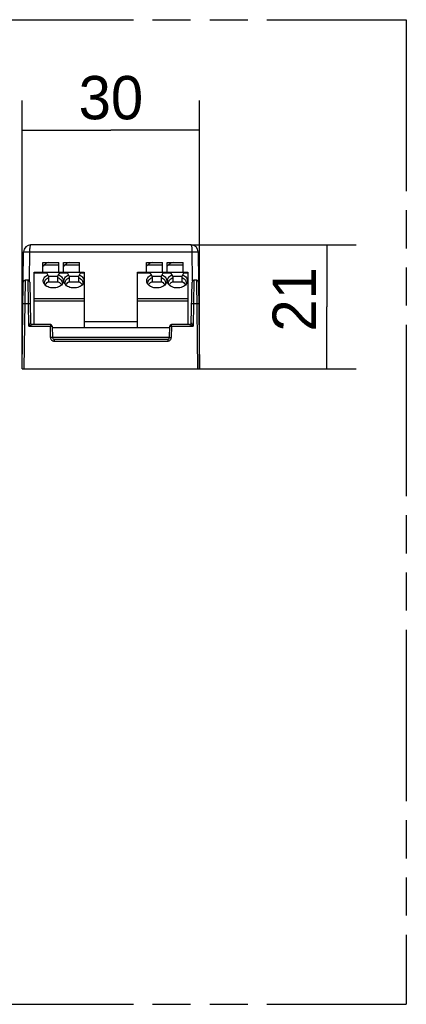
# Model space of a CAD drawing. Header units: millimetres. Extents: x 0 to 210, y 0 to 297.
# Tile 23 of 24: x 131 to 150, y 133 to 183. Entities that reach past the tile are written whole.
import ezdxf
from ezdxf.enums import TextEntityAlignment as Align

# ---------------------------------------------------------------- set-up
doc = ezdxf.new("R2010")
doc.units = ezdxf.units.MM
doc.header["$LTSCALE"] = 19.36
doc.linetypes.add('PHANTOM', pattern=[0.8, 0.45, -0.05, 0.1, -0.05, 0.1, -0.05])
doc.layers.get('0').update_dxf_attribs({"linetype": 'CONTINUOUS'})
doc.layers.add('DEFAULT_3', color=7, linetype='PHANTOM')
doc.layers.add('Z_DIM_2D', color=7, linetype='CONTINUOUS')
doc.styles.add('TEXTSTYLE_3', font='tridonic-metric-print-light.otf')
doc.dimstyles.new('DIMSTYLE_1', dxfattribs={"dimtxt": 2.2, "dimasz": 3.5, "dimexe": 1.5, "dimexo": 0, "dimgap": 0.55, "dimtad": 1, "dimlfac": 3.333333, "dimdsep": 46, "dimtxsty": 'TEXTSTYLE_3', "dimcen": 0.09, "dimclrt": 5, "dimazin": 2, "dimtp": 0.2, "dimtm": 0.2, "dimtfac": 1, "dimtofl": 0, "dimtmove": 0, "dimatfit": 3, "dimfxl": 1, "dimtolj": 1, "dimarcsym": 0})

# ---------------------------------------------------------------- blocks, each defined once
blk = doc.blocks.new('*D1')
at = {"layer": 'Z_DIM_2D', "color": 2, "linetype": 'Continuous', "transparency": 16777216}
for p, q in [((139.209, 171.247), (147.593, 171.247)), ((146.093, 171.247), (146.093, 168.097)), ((146.093, 164.947), (146.093, 168.097)), ((139.551, 164.947), (147.593, 164.947))]:
    blk.add_line(p, q, dxfattribs=at)
at = {"layer": 'Z_DIM_2D', "color": 5, "linetype": 'Continuous', "transparency": 16777216, "style": 'TEXTSTYLE_3'}
blk.add_text('21', height=2.2, rotation=90, dxfattribs=at).set_placement((145.543, 168.478), align=Align.CENTER)
blk = doc.blocks.new('_NONE')
blk = doc.blocks.new('*D2')
at = {"layer": 'Z_DIM_2D', "color": 2, "linetype": 'Continuous', "transparency": 16777216}
for p, q in [((130.641, 164.947), (130.641, 178.572)), ((139.641, 164.947), (139.641, 178.572)), ((130.641, 177.072), (135.141, 177.072)), ((139.641, 177.072), (135.141, 177.072))]:
    blk.add_line(p, q, dxfattribs=at)
at = {"layer": 'Z_DIM_2D', "color": 5, "linetype": 'Continuous', "transparency": 16777216, "style": 'TEXTSTYLE_3'}
blk.add_text('30', height=2.2, dxfattribs=at).set_placement((135.141, 177.622), align=Align.CENTER)

msp = doc.modelspace()

# ---------------------------------------------------------------- linework, layer by layer
at = {"color": 7, "linetype": 'Continuous'}
for p, q in [((139.2079, 171.2475), (131.0746, 171.2475)), ((130.6413, 164.9475), (130.7139, 170.8919)), ((139.5686, 170.8918), (139.6413, 164.9475)), ((131.6913, 169.8675), (131.6913, 170.3475)), ((131.6913, 170.3475), (132.5013, 170.3475)), ((131.6913, 170.1675), (131.7037, 170.1675)), ((131.7603, 170.2275), (131.7037, 170.1675)), ((132.5013, 169.8675), (132.5013, 170.3475)), ((132.7413, 169.8675), (132.7413, 170.3475)), ((132.7413, 170.3475), (133.5513, 170.3475)), ((132.7413, 170.1675), (132.7537, 170.1675)), ((132.8103, 170.2275), (132.7537, 170.1675)), ((133.5513, 169.8675), (133.5513, 170.3475)), ((136.9413, 169.8675), (136.9413, 170.3475)), ((136.9413, 170.3475), (137.7513, 170.3475)), ((136.9413, 170.1675), (136.9537, 170.1675)), ((137.0103, 170.2275), (136.9537, 170.1675)), ((137.7513, 169.8675), (137.7513, 170.3475)), ((137.9913, 170.3475), (138.8013, 170.3475)), ((137.9913, 169.8675), (137.9913, 170.3475)), ((137.9913, 170.1675), (138.0037, 170.1675)), ((138.0603, 170.2275), (138.0037, 170.1675)), ((138.8013, 169.8675), (138.8013, 170.3475)), ((131.2413, 167.1975), (131.2413, 169.8675)), ((131.2413, 169.8675), (133.7913, 169.8675)), ((131.9763, 169.6575), (131.8713, 169.8675)), ((131.9763, 169.6575), (131.9763, 169.3575)), ((131.9763, 169.6575), (132.4563, 169.6575)), ((132.4563, 169.6575), (132.5613, 169.8675)), ((132.4563, 169.3575), (132.4563, 169.6575)), ((133.0263, 169.6575), (132.9213, 169.8675)), ((133.0263, 169.6575), (133.0263, 169.3575)), ((133.0263, 169.6575), (133.5063, 169.6575)), ((133.5063, 169.6575), (133.6113, 169.8675)), ((133.5063, 169.3575), (133.5063, 169.6575)), ((133.7913, 169.8675), (133.7913, 167.0475)), ((136.4913, 167.0475), (136.4913, 169.8675)), ((136.4913, 169.8675), (139.0413, 169.8675)), ((137.2263, 169.6575), (137.1213, 169.8675)), ((137.2263, 169.6575), (137.7063, 169.6575)), ((137.2263, 169.6575), (137.2263, 169.3575)), ((137.7063, 169.6575), (137.8113, 169.8675)), ((137.7063, 169.3575), (137.7063, 169.6575)), ((138.2763, 169.6575), (138.1713, 169.8675)), ((138.2763, 169.6575), (138.7563, 169.6575)), ((138.2763, 169.6575), (138.2763, 169.3575)), ((138.7563, 169.6575), (138.8613, 169.8675)), ((138.7563, 169.3575), (138.7563, 169.6575)), ((139.0413, 169.8675), (139.0413, 167.1975)), ((130.9354, 169.4475), (130.7851, 169.4475)), ((131.0254, 169.3591), (131.0616, 167.2859)), ((131.7488, 169.2733), (131.7361, 169.2959)), ((131.7705, 169.2677), (131.7663, 169.3114)), ((131.7818, 169.2303), (131.7705, 169.2677)), ((131.8079, 169.233), (131.797, 169.2126)), ((131.8392, 169.2728), (131.8079, 169.233)), ((132.4563, 169.3575), (131.9763, 169.3575)), ((132.6353, 169.2129), (132.6246, 169.233)), ((132.662, 169.2677), (132.6507, 169.2303)), ((132.6663, 169.3114), (132.662, 169.2677)), ((132.6945, 169.2921), (132.6837, 169.2733)), ((132.7988, 169.2733), (132.7861, 169.2959)), ((132.8205, 169.2677), (132.8163, 169.3114)), ((132.8318, 169.2303), (132.8205, 169.2677)), ((132.8579, 169.233), (132.847, 169.2126)), ((132.8892, 169.2728), (132.8579, 169.233)), ((133.5063, 169.3575), (133.0263, 169.3575)), ((133.6853, 169.2129), (133.6746, 169.233)), ((133.712, 169.2677), (133.7007, 169.2303)), ((133.7163, 169.3114), (133.712, 169.2677)), ((133.7445, 169.2921), (133.7337, 169.2733)), ((136.9988, 169.2733), (136.9861, 169.2959)), ((137.0205, 169.2677), (137.0163, 169.3114)), ((137.0318, 169.2303), (137.0205, 169.2677)), ((137.0579, 169.233), (137.047, 169.2126)), ((137.0892, 169.2728), (137.0579, 169.233)), ((137.7063, 169.3575), (137.2263, 169.3575)), ((137.8853, 169.2129), (137.8746, 169.233)), ((137.912, 169.2677), (137.9007, 169.2303)), ((137.9163, 169.3114), (137.912, 169.2677)), ((137.9445, 169.2921), (137.9337, 169.2733)), ((138.0488, 169.2733), (138.0361, 169.2959)), ((138.0705, 169.2677), (138.0663, 169.3114)), ((138.0818, 169.2303), (138.0705, 169.2677)), ((138.1079, 169.233), (138.097, 169.2126)), ((138.1392, 169.2728), (138.1079, 169.233)), ((138.7563, 169.3575), (138.2763, 169.3575)), ((138.9353, 169.2129), (138.9246, 169.233)), ((138.962, 169.2677), (138.9507, 169.2303)), ((138.9663, 169.3114), (138.962, 169.2677)), ((138.9945, 169.2921), (138.9837, 169.2733)), ((139.2209, 167.2859), (139.2571, 169.3591)), ((139.4974, 169.4475), (139.3471, 169.4475)), ((132.0697, 167.1975), (131.1516, 167.1975)), ((132.1597, 167.1091), (132.1697, 166.5359)), ((132.1608, 167.0475), (138.1217, 167.0475)), ((133.7913, 167.3475), (136.4913, 167.3475)), ((138.1128, 166.5359), (138.1228, 167.1091)), ((139.1309, 167.1975), (138.2128, 167.1975)), ((138.0228, 166.4475), (132.2597, 166.4475)), ((130.6413, 164.9475), (139.6413, 164.9475))]:
    msp.add_line(p, q, dxfattribs=at)
at = {"color": 9, "linetype": 'Continuous'}
for p, q in [((130.8378, 170.8949), (130.9214, 170.8946)), ((130.9214, 170.8946), (131.0139, 170.8938)), ((131.0139, 170.8937), (139.2686, 170.8937)), ((139.2686, 170.8938), (139.3615, 170.8947)), ((131.7603, 170.2275), (132.5013, 170.2275)), ((132.8103, 170.2275), (133.5513, 170.2275)), ((137.0103, 170.2275), (137.7513, 170.2275)), ((138.0603, 170.2275), (138.8013, 170.2275)), ((131.2413, 169.8236), (131.8932, 169.8236)), ((132.5393, 169.8236), (132.9432, 169.8236)), ((133.5893, 169.8236), (133.7913, 169.8236)), ((136.4913, 169.8236), (137.1432, 169.8236)), ((137.7893, 169.8236), (138.1932, 169.8236)), ((138.8393, 169.8236), (139.0413, 169.8236)), ((130.7851, 169.4475), (130.7312, 164.9475)), ((130.9545, 168.2684), (130.9354, 169.4475)), ((139.3471, 169.4475), (139.328, 168.2684)), ((139.5513, 164.9475), (139.4974, 169.4475)), ((133.7913, 168.5014), (131.2413, 168.5014)), ((139.0413, 168.5014), (136.4913, 168.5014)), ((130.7718, 168.2684), (130.9545, 168.2684)), ((130.9747, 167.1091), (130.9545, 168.2684)), ((131.2413, 168.3954), (133.7913, 168.3954)), ((136.4913, 168.3954), (139.0413, 168.3954)), ((139.328, 168.2684), (139.3078, 167.1091)), ((139.328, 168.2684), (139.5107, 168.2684)), ((130.9747, 167.1091), (131.0488, 167.2606)), ((131.0492, 167.1468), (130.9747, 167.1091)), ((130.9747, 167.1091), (132.0697, 167.1091)), ((131.0488, 167.2606), (131.0563, 167.2755)), ((131.061, 167.2844), (131.0616, 167.2857)), ((131.1516, 167.1975), (131.15, 167.1969)), ((132.0697, 167.1975), (132.0697, 167.1091)), ((132.0797, 166.5359), (132.0697, 167.1091)), ((138.2128, 167.1091), (138.2028, 166.5359)), ((138.2128, 167.1091), (138.2128, 167.1975)), ((138.2128, 167.1091), (139.3078, 167.1091)), ((139.1326, 167.1969), (139.1309, 167.1975)), ((139.1418, 167.1925), (139.1326, 167.1969)), ((139.166, 167.1806), (139.1568, 167.1851)), ((139.3078, 167.1091), (139.166, 167.1806)), ((139.2209, 167.2859), (139.2215, 167.2848)), ((139.2332, 167.2616), (139.3, 167.1251)), ((139.3, 167.1251), (139.3078, 167.1091)), ((138.1128, 166.5364), (132.1697, 166.5364)), ((132.2597, 166.4475), (132.2597, 166.3591)), ((132.2597, 166.3591), (138.0228, 166.3591)), ((138.0228, 166.4475), (138.0228, 166.3591))]:
    msp.add_line(p, q, dxfattribs=at)
for points in [[(131.0739, 171.2475), (131.066, 171.2445), (131.0584, 171.2355), (131.051, 171.2205), (131.044, 171.1999), (131.0375, 171.1741), (131.0316, 171.1434), (131.0265, 171.1088), (131.0222, 171.0706), (131.0187, 171.0291), (131.0161, 170.9852), (131.0145, 170.9399), (130.9959, 169.4242)], [(139.2866, 169.4242), (139.2681, 170.94), (139.2665, 170.9855), (139.2638, 171.0293), (139.2603, 171.0707), (139.2559, 171.1087), (139.2508, 171.1432), (139.245, 171.1738), (139.2386, 171.1996), (139.2316, 171.2203), (139.2241, 171.2353), (139.2165, 171.2445), (139.2087, 171.2475)], [(130.7139, 170.8919), (130.7176, 170.8926), (130.7286, 170.8933), (130.7467, 170.8939), (130.7714, 170.8943), (130.802, 170.8947), (130.8378, 170.8949)], [(139.3615, 170.8947), (139.4451, 170.8948), (139.4808, 170.8947), (139.5113, 170.8943), (139.5359, 170.8939), (139.5539, 170.8933), (139.5649, 170.8926), (139.5686, 170.8919)], [(130.6818, 168.268), (130.6835, 168.2682), (130.6885, 168.2685), (130.6965, 168.2686), (130.7072, 168.2687), (130.7207, 168.2688)], [(130.7207, 168.2688), (130.7537, 168.2686), (130.7718, 168.2684)], [(130.9545, 168.2684), (130.9885, 168.2689), (131.0037, 168.269), (131.0171, 168.2691), (131.0285, 168.269), (131.0372, 168.2689), (131.0426, 168.2687), (131.0445, 168.2684)], [(139.238, 168.2684), (139.2397, 168.2687), (139.2447, 168.2689), (139.2527, 168.269), (139.2634, 168.2691), (139.2769, 168.269)], [(139.2769, 168.269), (139.3099, 168.2687), (139.328, 168.2684)], [(139.5107, 168.2684), (139.5447, 168.2687), (139.5599, 168.2688), (139.5733, 168.2688), (139.5848, 168.2687), (139.5934, 168.2685), (139.5988, 168.2683), (139.6007, 168.268)], [(131.0179, 167.1975), (131.0243, 167.1895), (131.0313, 167.1816), (131.0388, 167.1739), (131.0465, 167.1666), (131.0545, 167.1598), (131.0626, 167.1536)], [(131.15, 167.1969), (131.1408, 167.1926), (131.1337, 167.1891), (131.1259, 167.1851), (131.1167, 167.1806), (131.0492, 167.1468)], [(131.0563, 167.2755), (131.0591, 167.2811), (131.061, 167.2844)], [(132.0697, 167.1091), (132.1042, 167.1095), (132.1197, 167.1097), (132.1333, 167.1097), (132.1445, 167.1097), (132.1529, 167.1095), (132.158, 167.1093), (132.1597, 167.1091)], [(138.1228, 167.1091), (138.1245, 167.1093), (138.1297, 167.1095), (138.138, 167.1097), (138.1492, 167.1097), (138.1628, 167.1097)], [(138.1628, 167.1097), (138.1952, 167.1093), (138.2128, 167.1091)], [(139.1568, 167.1851), (139.1489, 167.189), (139.1418, 167.1925)], [(139.2646, 167.1975), (139.2582, 167.1895), (139.2512, 167.1816), (139.2438, 167.1739), (139.236, 167.1666), (139.228, 167.1598), (139.2199, 167.1536)], [(139.2215, 167.2848), (139.2231, 167.2816), (139.2332, 167.2616)], [(132.1697, 166.5359), (132.168, 166.5362), (132.163, 166.5364), (132.1551, 166.5365), (132.1443, 166.5366), (132.1308, 166.5365), (132.1151, 166.5364), (132.0797, 166.5359)], [(132.0797, 166.5359), (132.0825, 166.5077), (132.0893, 166.4809), (132.1004, 166.4553), (132.1152, 166.4317), (132.1336, 166.4107), (132.1549, 166.3927), (132.1788, 166.3783), (132.2046, 166.3677), (132.2315, 166.3613), (132.2597, 166.3591)], [(138.0228, 166.3591), (138.0511, 166.3613), (138.0779, 166.3677), (138.1037, 166.3783), (138.1276, 166.3927), (138.1489, 166.4107), (138.1673, 166.4317), (138.1821, 166.4553), (138.1932, 166.481), (138.2, 166.5077), (138.2028, 166.5359)], [(138.1128, 166.5359), (138.1145, 166.5362), (138.1197, 166.5364), (138.128, 166.5365), (138.1392, 166.5366), (138.1528, 166.5365)], [(138.1528, 166.5365), (138.1852, 166.5362), (138.2028, 166.5359)]]:
    msp.add_lwpolyline(points, dxfattribs=at)
at = {"color": 7, "linetype": 'Continuous'}
for points in [[(131.7361, 169.2959), (131.7174, 169.3431), (131.7076, 169.3915), (131.7072, 169.4395), (131.7159, 169.4871), (131.7337, 169.534), (131.7602, 169.5789), (131.7953, 169.621), (131.8381, 169.6595), (131.8875, 169.6931), (131.9438, 169.7224)], [(131.7663, 169.3114), (131.7712, 169.3585), (131.7853, 169.403), (131.8082, 169.4456), (131.8395, 169.4854), (131.8785, 169.5216), (131.9244, 169.5536), (131.9763, 169.5806)], [(132.4563, 169.5806), (132.5082, 169.5536), (132.5541, 169.5216), (132.5931, 169.4854), (132.6243, 169.4456), (132.6472, 169.403), (132.6613, 169.3585), (132.6663, 169.3114)], [(132.4887, 169.7224), (132.5451, 169.693), (132.5945, 169.6594), (132.6372, 169.621), (132.6722, 169.579), (132.6988, 169.534), (132.7167, 169.4869), (132.7254, 169.4385), (132.7247, 169.3895), (132.7142, 169.3402), (132.6945, 169.2921)], [(132.7861, 169.2959), (132.7674, 169.3431), (132.7576, 169.3915), (132.7572, 169.4395), (132.7659, 169.4871), (132.7837, 169.534), (132.8102, 169.5789), (132.8453, 169.621), (132.8881, 169.6595), (132.9375, 169.6931), (132.9938, 169.7224)], [(132.8163, 169.3114), (132.8212, 169.3585), (132.8353, 169.403), (132.8582, 169.4456), (132.8895, 169.4854), (132.9285, 169.5216), (132.9744, 169.5536), (133.0263, 169.5806)], [(133.5063, 169.5806), (133.5582, 169.5536), (133.6041, 169.5216), (133.6431, 169.4854), (133.6743, 169.4456), (133.6972, 169.403), (133.7113, 169.3585), (133.7163, 169.3114)], [(133.5387, 169.7224), (133.5951, 169.693), (133.6445, 169.6594), (133.6872, 169.621), (133.7222, 169.579), (133.7488, 169.534), (133.7667, 169.4869), (133.7754, 169.4385), (133.7747, 169.3895), (133.7642, 169.3402), (133.7445, 169.2921)], [(136.9861, 169.2959), (136.9674, 169.3431), (136.9576, 169.3915), (136.9572, 169.4395), (136.9659, 169.4871), (136.9837, 169.534), (137.0102, 169.5789), (137.0453, 169.621), (137.0881, 169.6595), (137.1375, 169.6931), (137.1938, 169.7224)], [(137.0163, 169.3114), (137.0212, 169.3585), (137.0353, 169.403), (137.0582, 169.4456), (137.0895, 169.4854), (137.1285, 169.5216), (137.1744, 169.5536), (137.2263, 169.5806)], [(137.7063, 169.5806), (137.7582, 169.5536), (137.8041, 169.5216), (137.8431, 169.4854), (137.8743, 169.4456), (137.8972, 169.403), (137.9113, 169.3585), (137.9163, 169.3114)], [(137.7387, 169.7224), (137.7951, 169.693), (137.8445, 169.6594), (137.8872, 169.621), (137.9222, 169.579), (137.9488, 169.534), (137.9667, 169.4869), (137.9754, 169.4385), (137.9747, 169.3895), (137.9642, 169.3402), (137.9445, 169.2921)], [(138.0361, 169.2959), (138.0174, 169.3431), (138.0076, 169.3915), (138.0072, 169.4395), (138.0159, 169.4871), (138.0337, 169.534), (138.0602, 169.5789), (138.0953, 169.621), (138.1381, 169.6595), (138.1875, 169.6931), (138.2438, 169.7224)], [(138.0663, 169.3114), (138.0712, 169.3585), (138.0853, 169.403), (138.1082, 169.4456), (138.1395, 169.4854), (138.1785, 169.5216), (138.2244, 169.5536), (138.2763, 169.5806)], [(138.7563, 169.5806), (138.8082, 169.5536), (138.8541, 169.5216), (138.8931, 169.4854), (138.9243, 169.4456), (138.9472, 169.403), (138.9613, 169.3585), (138.9663, 169.3114)], [(138.7887, 169.7224), (138.8451, 169.693), (138.8945, 169.6594), (138.9372, 169.621), (138.9722, 169.579), (138.9988, 169.534), (139.0167, 169.4869), (139.0254, 169.4385), (139.0247, 169.3895), (139.0142, 169.3402), (138.9945, 169.2921)], [(132.6837, 169.2733), (132.6654, 169.2468), (132.628, 169.2047), (132.583, 169.1669), (132.5313, 169.1339), (132.4738, 169.1063), (132.4119, 169.0844), (132.3464, 169.0688), (132.2787, 169.0596), (132.21, 169.0569), (132.1414, 169.0608), (132.0743, 169.0712), (132.0098, 169.0877), (131.9491, 169.1103), (131.8932, 169.1385), (131.8431, 169.1717), (131.7997, 169.2095), (131.7638, 169.2512), (131.7488, 169.2733)], [(131.9763, 169.3685), (131.9237, 169.341), (131.8781, 169.3092), (131.8392, 169.2728)], [(132.6246, 169.233), (132.5934, 169.2728), (132.5544, 169.3092), (132.5088, 169.341), (132.4563, 169.3685)], [(133.7337, 169.2733), (133.7154, 169.2468), (133.678, 169.2047), (133.633, 169.1669), (133.5813, 169.1339), (133.5238, 169.1063), (133.4619, 169.0844), (133.3964, 169.0688), (133.3287, 169.0596), (133.26, 169.0569), (133.1914, 169.0608), (133.1243, 169.0712), (133.0598, 169.0877), (132.9991, 169.1103), (132.9432, 169.1385), (132.8931, 169.1717), (132.8497, 169.2095), (132.8138, 169.2512), (132.7988, 169.2733)], [(133.0263, 169.3685), (132.9737, 169.341), (132.9281, 169.3092), (132.8892, 169.2728)], [(133.6746, 169.233), (133.6434, 169.2728), (133.6044, 169.3092), (133.5588, 169.341), (133.5063, 169.3685)], [(137.9337, 169.2733), (137.9154, 169.2468), (137.878, 169.2047), (137.833, 169.1669), (137.7813, 169.1339), (137.7238, 169.1063), (137.6619, 169.0844), (137.5964, 169.0688), (137.5287, 169.0596), (137.46, 169.0569), (137.3914, 169.0608), (137.3243, 169.0712), (137.2598, 169.0877), (137.1991, 169.1103), (137.1432, 169.1385), (137.0931, 169.1717), (137.0497, 169.2095), (137.0138, 169.2512), (136.9988, 169.2733)], [(137.2263, 169.3685), (137.1737, 169.341), (137.1281, 169.3092), (137.0892, 169.2728)], [(137.8746, 169.233), (137.8434, 169.2728), (137.8044, 169.3092), (137.7588, 169.341), (137.7063, 169.3685)], [(138.9837, 169.2733), (138.9654, 169.2468), (138.928, 169.2047), (138.883, 169.1669), (138.8313, 169.1339), (138.7738, 169.1063), (138.7119, 169.0844), (138.6464, 169.0688), (138.5787, 169.0596), (138.51, 169.0569), (138.4414, 169.0608), (138.3743, 169.0712), (138.3098, 169.0877), (138.2491, 169.1103), (138.1932, 169.1385), (138.1431, 169.1717), (138.0997, 169.2095), (138.0638, 169.2512), (138.0488, 169.2733)], [(138.2763, 169.3685), (138.2237, 169.341), (138.1781, 169.3092), (138.1392, 169.2728)], [(138.9246, 169.233), (138.8934, 169.2728), (138.8544, 169.3092), (138.8088, 169.341), (138.7563, 169.3685)]]:
    msp.add_lwpolyline(points, dxfattribs=at)
for centre, radius, start, end in [((131.0739, 170.8875), 0.36, 89.87924, 179.3), ((139.2087, 170.8875), 0.36, 0.69235, 90.12186), ((130.7851, 169.3575), 0.09, 89.99142, 179.30224), ((130.9354, 169.3575), 0.09, 0.99998, 89.99959), ((139.3471, 169.3575), 0.09, 90.00034, 179.00375), ((139.4974, 169.3575), 0.09, 0.69994, 89.99974), ((131.1516, 167.2875), 0.09, 181, 270), ((132.0697, 167.1075), 0.09, 1, 90), ((138.2128, 167.1075), 0.09, 90, 179), ((139.1309, 167.2875), 0.09, 270, 359), ((132.2597, 166.5375), 0.09, 180.99981, 270), ((138.0228, 166.5375), 0.09, 270, 359.00071)]:
    msp.add_arc(centre, radius, start, end, dxfattribs=at)
for centre in [(131.8803, 170.2275), (132.9303, 170.2275), (137.1303, 170.2275), (138.1803, 170.2275)]:
    msp.add_ellipse(centre, major_axis=(0.1598, 0.1013), ratio=0.4021298, start_param=0.5651428, end_param=2.1359392, dxfattribs=at)
at = {"layer": 'DEFAULT_3', "color": 91, "linetype": 'PHANTOM', "true_color": 0x80ff80}
for p, q in [((50.1286, 182.68), (150.1286, 182.68)), ((150.1286, 182.68), (150.1286, 132.68)), ((50.1286, 132.68), (150.1286, 132.68))]:
    msp.add_line(p, q, dxfattribs=at)

# ---------------------------------------------------------------- dimensions: what is measured, and where the dimension line sits
at = {"layer": 'Z_DIM_2D', "color": 2, "linetype": 'Continuous'}
dim = msp.add_linear_dim(base=(139.6413, 177.0721), p1=(130.6413, 164.9475), p2=(139.6413, 164.9475), dimstyle='DIMSTYLE_1', override={"dimblk1": 'NONE', "dimblk2": 'NONE', "dimsah": 1}, dxfattribs=at)
dim.commit()
dim.dimension.update_dxf_attribs({"geometry": '*D2', "text_midpoint": (135.115, 177.0721), "dimtype": 160})
dim = msp.add_linear_dim(base=(146.0931, 164.9475), p1=(139.2085, 171.2475), p2=(139.5513, 164.9475), angle=270, dimstyle='DIMSTYLE_1', override={"dimblk1": 'NONE', "dimblk2": 'NONE', "dimsah": 1}, dxfattribs=at)
dim.commit()
dim.dimension.update_dxf_attribs({"geometry": '*D1', "text_midpoint": (146.0931, 168.3521), "dimtype": 160})

doc.saveas('drawing.dxf')
